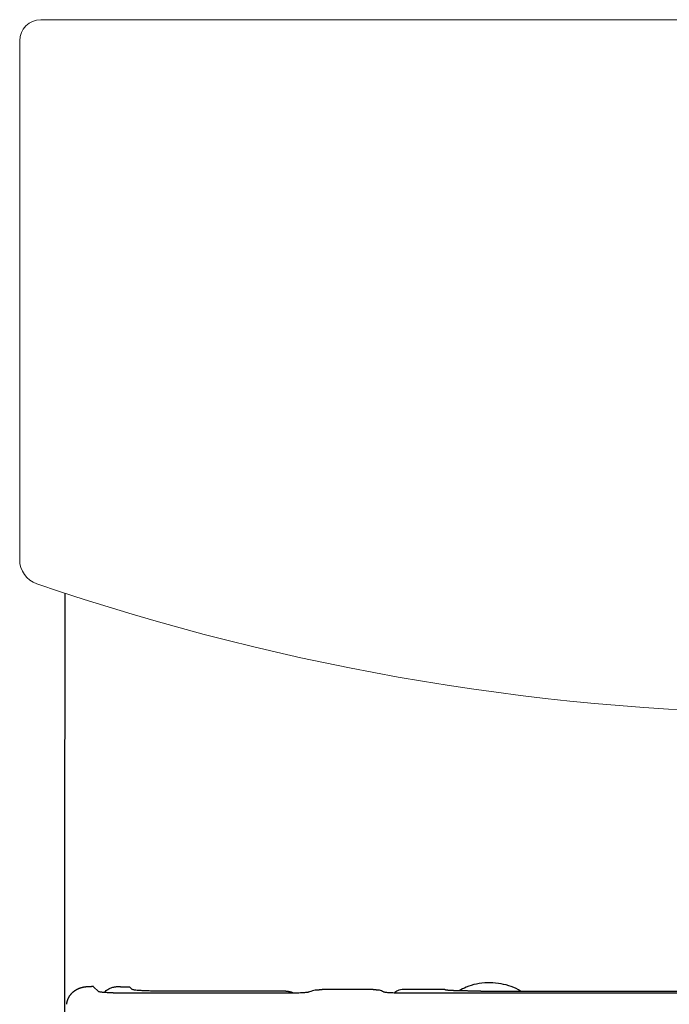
# Model space of a CAD drawing. Header units: millimetres. Extents: x 4328.205 to 4328.582, y 3248.538 to 3249.189.
# Tile 2 of 2: x 4328.205 to 4328.359, y 3248.956 to 3249.189. Entities that reach past the tile are written whole.
import ezdxf

# ---------------------------------------------------------------- set-up
doc = ezdxf.new("R2010")
doc.units = ezdxf.units.MM
doc.layers.add('SANINDUSA', color=3, linetype='Continuous')

msp = doc.modelspace()

# ---------------------------------------------------------------- linework, layer by layer
at = {"layer": 'SANINDUSA', "linetype": 'Continuous', "lineweight": 15}
for p, q in [((4328.577417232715, 3249.188857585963), (4328.210476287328, 3249.188857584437)), ((4328.205477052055, 3249.183858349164), (4328.205477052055, 3249.061185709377))]:
    msp.add_line(p, q, dxfattribs=at)
at = {"layer": 'SANINDUSA'}
for p, q in [((4328.222927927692, 3248.96026781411), (4328.222430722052, 3248.960269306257)), ((4328.2229566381, 3248.960243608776), (4328.224086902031, 3248.959113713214)), ((4328.229436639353, 3248.960244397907), (4328.231460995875, 3248.960244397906)), ((4328.232099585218, 3248.959605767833), (4328.231460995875, 3248.960244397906)), ((4328.268404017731, 3248.959216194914), (4328.238084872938, 3248.959216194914)), ((4328.274697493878, 3248.959246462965), (4328.274356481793, 3248.959147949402)), ((4328.275042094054, 3248.959333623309), (4328.274697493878, 3248.959246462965)), ((4328.275387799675, 3248.959408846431), (4328.275042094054, 3248.959333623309)), ((4328.275732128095, 3248.959471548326), (4328.275387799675, 3248.959408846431)), ((4328.289120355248, 3248.959585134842), (4328.277021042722, 3248.959585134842)), ((4328.290552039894, 3248.959407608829), (4328.290279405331, 3248.959470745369)), ((4328.29081169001, 3248.959331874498), (4328.290552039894, 3248.959407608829)), ((4328.291056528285, 3248.959244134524), (4328.29081169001, 3248.959331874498)), ((4328.291284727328, 3248.959144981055), (4328.291056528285, 3248.959244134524)), ((4328.306052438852, 3248.959585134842), (4328.296324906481, 3248.959585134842)), ((4328.314522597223, 3248.959216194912), (4328.394097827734, 3248.959216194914)), ((4328.269469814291, 3248.958724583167), (4328.230071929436, 3248.958724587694)), ((4328.269855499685, 3248.958725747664), (4328.269469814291, 3248.958724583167)), ((4328.27023654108, 3248.958729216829), (4328.269855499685, 3248.958725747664)), ((4328.270610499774, 3248.958734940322), (4328.27023654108, 3248.958729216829)), ((4328.27097515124, 3248.958742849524), (4328.270610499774, 3248.958734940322)), ((4328.271462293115, 3248.958757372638), (4328.27097515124, 3248.958742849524)), ((4328.271916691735, 3248.958775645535), (4328.271462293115, 3248.958757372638)), ((4328.272281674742, 3248.958794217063), (4328.271916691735, 3248.958775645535)), ((4328.272564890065, 3248.958811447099), (4328.272281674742, 3248.958794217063)), ((4328.27282749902, 3248.95883009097), (4328.272564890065, 3248.958811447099)), ((4328.273067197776, 3248.958850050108), (4328.27282749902, 3248.95883009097)), ((4328.273281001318, 3248.958871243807), (4328.273067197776, 3248.958850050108)), ((4328.273465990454, 3248.958893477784), (4328.273281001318, 3248.958871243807)), ((4328.27361746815, 3248.958916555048), (4328.273465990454, 3248.958893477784)), ((4328.273733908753, 3248.958940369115), (4328.27361746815, 3248.958916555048)), ((4328.273816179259, 3248.958964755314), (4328.273733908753, 3248.958940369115)), ((4328.274024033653, 3248.959039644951), (4328.273816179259, 3248.958964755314)), ((4328.274356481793, 3248.959147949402), (4328.274024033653, 3248.959039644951)), ((4328.291493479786, 3248.959035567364), (4328.291284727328, 3248.959144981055)), ((4328.29157723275, 3248.958982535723), (4328.291493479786, 3248.959035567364)), ((4328.291644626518, 3248.958956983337), (4328.29157723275, 3248.958982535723)), ((4328.291755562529, 3248.958932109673), (4328.291644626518, 3248.958956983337)), ((4328.291903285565, 3248.958907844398), (4328.291755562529, 3248.958932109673)), ((4328.292079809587, 3248.958884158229), (4328.291903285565, 3248.958907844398)), ((4328.292281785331, 3248.958861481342), (4328.292079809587, 3248.958884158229)), ((4328.292512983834, 3248.958839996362), (4328.292281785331, 3248.958861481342)), ((4328.292771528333, 3248.958819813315), (4328.292512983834, 3248.958839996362)), ((4328.293055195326, 3248.958801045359), (4328.292771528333, 3248.958819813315)), ((4328.293399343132, 3248.95878206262), (4328.293055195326, 3248.958801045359)), ((4328.293768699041, 3248.95876548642), (4328.293399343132, 3248.95878206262)), ((4328.294075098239, 3248.958754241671), (4328.293768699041, 3248.95876548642)), ((4328.294394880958, 3248.958744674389), (4328.294075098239, 3248.958754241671)), ((4328.294771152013, 3248.958735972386), (4328.294394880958, 3248.958744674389)), ((4328.295156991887, 3248.958729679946), (4328.294771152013, 3248.958735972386)), ((4328.295549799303, 3248.958725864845), (4328.295156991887, 3248.958729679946)), ((4328.295946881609, 3248.958724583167), (4328.295549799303, 3248.958725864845)), ((4328.394097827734, 3248.958724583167), (4328.295946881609, 3248.958724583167))]:
    msp.add_line(p, q, dxfattribs=at)
at = {"layer": 'SANINDUSA', "flags": 128}
for points in [[(4328.216175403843, 3249.053279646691), (4328.216142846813, 3249.039517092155), (4328.216108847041, 3248.997984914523), (4328.216089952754, 3248.906953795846)], [(4328.289120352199, 3248.959585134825), (4328.289170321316, 3248.959585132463), (4328.289220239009, 3248.959584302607)], [(4328.289220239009, 3248.959584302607), (4328.28927017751, 3248.959583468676), (4328.289320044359, 3248.959581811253)], [(4328.289320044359, 3248.959581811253), (4328.289369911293, 3248.959580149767), (4328.289419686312, 3248.959577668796)], [(4328.289419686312, 3248.959577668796), (4328.289469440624, 3248.959575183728), (4328.289519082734, 3248.959571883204)]]:
    msp.add_lwpolyline(points, dxfattribs=at)
at = {"layer": 'SANINDUSA', "linetype": 'Continuous', "lineweight": 15}
for centre, radius, start, end in [((4328.211476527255, 3249.061186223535), 0.005999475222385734, 180, 251.0789412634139), ((4328.393946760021, 3249.593655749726), 0.5688664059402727, 251.0840390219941, 288.9159609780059)]:
    msp.add_arc(centre, radius, start, end, dxfattribs=at)
msp.add_ellipse((4328.210477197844, 3249.183857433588), major_axis=(0.003535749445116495, -0.003535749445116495), ratio=0.9999390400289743, start_param=2.356346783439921, end_param=3.926838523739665, dxfattribs=at)
at = {"layer": 'SANINDUSA'}
for points, knots in [([(4328.21815229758, 3248.959038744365), (4328.218198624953, 3248.959076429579), (4328.218291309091, 3248.959151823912), (4328.218383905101, 3248.959222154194), (4328.218430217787, 3248.959257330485)], [0, 0, 0, 0, 0.4998414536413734, 1, 1, 1, 1]), ([(4328.218430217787, 3248.959257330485), (4328.218455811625, 3248.959275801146), (4328.218506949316, 3248.959312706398), (4328.218558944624, 3248.95934800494), (4328.218584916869, 3248.95936563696)], [0, 0, 0, 0, 0.5004887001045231, 1, 1, 1, 1]), ([(4328.218584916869, 3248.95936563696), (4328.21861671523, 3248.95938651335), (4328.218680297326, 3248.959428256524), (4328.218743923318, 3248.959467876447), (4328.218775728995, 3248.959487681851)], [0, 0, 0, 0, 0.5001150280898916, 1, 1, 1, 1]), ([(4328.218775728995, 3248.959487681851), (4328.218808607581, 3248.959507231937), (4328.21887435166, 3248.959546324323), (4328.218940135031, 3248.959583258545), (4328.218973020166, 3248.959601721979)], [0, 0, 0, 0, 0.5000995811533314, 1, 1, 1, 1]), ([(4328.218973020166, 3248.959601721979), (4328.219006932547, 3248.95961991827), (4328.219074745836, 3248.959656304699), (4328.219142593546, 3248.959690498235), (4328.219176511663, 3248.959707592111)], [0, 0, 0, 0, 0.5000845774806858, 1, 1, 1, 1]), ([(4328.219176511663, 3248.959707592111), (4328.219211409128, 3248.959724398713), (4328.2192811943, 3248.959758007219), (4328.21935100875, 3248.959789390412), (4328.219385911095, 3248.959805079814)], [0, 0, 0, 0, 0.5000699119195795, 1, 1, 1, 1]), ([(4328.219385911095, 3248.959805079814), (4328.219421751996, 3248.959820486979), (4328.219493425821, 3248.959851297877), (4328.21956512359, 3248.959879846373), (4328.219600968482, 3248.959894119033)], [0, 0, 0, 0, 0.500055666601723, 0.9999999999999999, 0.9999999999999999, 0.9999999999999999, 0.9999999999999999]), ([(4328.219600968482, 3248.959894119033), (4328.219637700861, 3248.959908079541), (4328.219711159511, 3248.959935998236), (4328.219784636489, 3248.959961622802), (4328.219821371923, 3248.95997443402)], [0, 0, 0, 0, 0.5000415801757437, 1, 1, 1, 1]), ([(4328.219821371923, 3248.95997443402), (4328.219858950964, 3248.959986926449), (4328.219934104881, 3248.960011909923), (4328.220009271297, 3248.960034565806), (4328.220046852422, 3248.96004589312)], [0, 0, 0, 0, 0.5000277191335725, 1, 1, 1, 1]), ([(4328.220046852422, 3248.96004589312), (4328.220085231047, 3248.960056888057), (4328.220161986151, 3248.960078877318), (4328.220238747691, 3248.960098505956), (4328.220277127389, 3248.960108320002)], [0, 0, 0, 0, 0.5000139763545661, 0.9999999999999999, 0.9999999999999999, 0.9999999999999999, 0.9999999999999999]), ([(4328.220277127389, 3248.960108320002), (4328.220337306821, 3248.960122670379), (4328.220457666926, 3248.96015137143), (4328.220578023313, 3248.960174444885), (4328.220638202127, 3248.960185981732)], [0, 0, 0, 0, 0.499994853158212, 0.9999999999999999, 0.9999999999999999, 0.9999999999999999, 0.9999999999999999]), ([(4328.220638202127, 3248.960185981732), (4328.220699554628, 3248.960196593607), (4328.220822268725, 3248.960217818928), (4328.220944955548, 3248.960233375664), (4328.221006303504, 3248.960241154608)], [0, 0, 0, 0, 0.4999629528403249, 0.9999999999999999, 0.9999999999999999, 0.9999999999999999, 0.9999999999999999]), ([(4328.221006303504, 3248.960241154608), (4328.221068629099, 3248.96024799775), (4328.221193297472, 3248.96026168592), (4328.221317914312, 3248.960269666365), (4328.221380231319, 3248.960273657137)], [0, 0, 0, 0, 0.4999310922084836, 0.9999999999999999, 0.9999999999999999, 0.9999999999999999, 0.9999999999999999]), ([(4328.221380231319, 3248.960273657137), (4328.221443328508, 3248.960276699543), (4328.221569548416, 3248.960282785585), (4328.221695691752, 3248.960283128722), (4328.221758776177, 3248.960283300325)], [0, 0, 0, 0, 0.4998988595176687, 0.9999999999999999, 0.9999999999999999, 0.9999999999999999, 0.9999999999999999]), ([(4328.221758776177, 3248.960283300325), (4328.221833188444, 3248.960282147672), (4328.221982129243, 3248.960279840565), (4328.222206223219, 3248.960266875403), (4328.222347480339, 3248.960268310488), (4328.222430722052, 3248.960269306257)], [0, 0, 0, 0, 0.3328314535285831, 0.6661829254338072, 1, 1, 1, 1]), ([(4328.222956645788, 3248.960244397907), (4328.222951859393, 3248.960248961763), (4328.222942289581, 3248.960258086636), (4328.222932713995, 3248.960264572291), (4328.222927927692, 3248.96026781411)], [0, 0, 0, 0, 0.5001555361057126, 0.9999999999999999, 0.9999999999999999, 0.9999999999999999, 0.9999999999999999]), ([(4328.22549994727, 3248.958879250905), (4328.225508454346, 3248.958889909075), (4328.225586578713, 3248.95898778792), (4328.225808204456, 3248.9592048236), (4328.226139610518, 3248.959477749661), (4328.226525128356, 3248.959718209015), (4328.226891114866, 3248.959900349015), (4328.227279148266, 3248.96005184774), (4328.22755083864, 3248.960122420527), (4328.227687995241, 3248.960158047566)], [0, 0, 0, 0, 0.01522278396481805, 0.1397977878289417, 0.3526712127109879, 0.5090554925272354, 0.6691357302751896, 0.8329708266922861, 1, 1, 1, 1]), ([(4328.227684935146, 3248.960158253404), (4328.227746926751, 3248.960171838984), (4328.227871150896, 3248.960199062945), (4328.228060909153, 3248.960230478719), (4328.22825284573, 3248.960255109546), (4328.228446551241, 3248.960272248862), (4328.228641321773, 3248.960282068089), (4328.228836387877, 3248.960284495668), (4328.229031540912, 3248.960279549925), (4328.229224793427, 3248.960267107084), (4328.229361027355, 3248.960253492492), (4328.229431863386, 3248.960244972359), (4328.229436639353, 3248.960244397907)], [0, 0, 0, 0, 0.1091850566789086, 0.2187944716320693, 0.3287517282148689, 0.4389777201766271, 0.5493915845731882, 0.6599115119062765, 0.7704555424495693, 0.8809463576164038, 0.9919730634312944, 1, 1, 1, 1]), ([(4328.238084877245, 3248.959216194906), (4328.237707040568, 3248.959216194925), (4328.237329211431, 3248.959218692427), (4328.236587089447, 3248.95922859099), (4328.236226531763, 3248.95923591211), (4328.235526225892, 3248.959255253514), (4328.235186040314, 3248.959267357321), (4328.234552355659, 3248.959295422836), (4328.234257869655, 3248.959311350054), (4328.233712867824, 3248.959346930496), (4328.23346049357, 3248.959366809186), (4328.233019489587, 3248.959408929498), (4328.232828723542, 3248.959431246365), (4328.232506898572, 3248.959478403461), (4328.232376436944, 3248.959503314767), (4328.232186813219, 3248.959553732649), (4328.232125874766, 3248.959579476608), (4328.232099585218, 3248.959605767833)], [0, 0, 0, 0, 0.125, 0.125, 0.25, 0.25, 0.375, 0.375, 0.5, 0.5, 0.625, 0.625, 0.75, 0.75, 0.875, 0.875, 1, 1, 1, 1]), ([(4328.268404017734, 3248.959216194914), (4328.268455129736, 3248.959215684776), (4328.268557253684, 3248.959214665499), (4328.268659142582, 3248.959207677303), (4328.268710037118, 3248.959204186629)], [0, 0, 0, 0, 0.5004898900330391, 0.9999999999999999, 0.9999999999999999, 0.9999999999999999, 0.9999999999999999]), ([(4328.268710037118, 3248.959204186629), (4328.268760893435, 3248.95919968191), (4328.268862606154, 3248.959190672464), (4328.268963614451, 3248.959175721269), (4328.269014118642, 3248.959168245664)], [0, 0, 0, 0, 0.4999995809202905, 1, 1, 1, 1]), ([(4328.275732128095, 3248.959471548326), (4328.275760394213, 3248.959476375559), (4328.275816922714, 3248.959486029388), (4328.275874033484, 3248.959493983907), (4328.275902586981, 3248.959497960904)], [0, 0, 0, 0, 0.500033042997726, 1, 1, 1, 1]), ([(4328.275902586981, 3248.959497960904), (4328.275930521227, 3248.959502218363), (4328.275986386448, 3248.959510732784), (4328.276042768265, 3248.959517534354), (4328.276070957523, 3248.95952093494)], [0, 0, 0, 0, 0.5000292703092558, 1, 1, 1, 1]), ([(4328.276070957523, 3248.95952093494), (4328.276098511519, 3248.959524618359), (4328.276153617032, 3248.959531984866), (4328.276209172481, 3248.959537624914), (4328.276236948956, 3248.959540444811)], [0, 0, 0, 0, 0.5000224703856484, 1, 1, 1, 1]), ([(4328.276236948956, 3248.959540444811), (4328.276264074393, 3248.959543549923), (4328.276318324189, 3248.959549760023), (4328.276372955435, 3248.959554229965), (4328.276400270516, 3248.959556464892)], [0, 0, 0, 0, 0.5000099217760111, 1, 1, 1, 1]), ([(4328.276400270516, 3248.959556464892), (4328.276426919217, 3248.959558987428), (4328.276480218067, 3248.959564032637), (4328.276533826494, 3248.959567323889), (4328.276560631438, 3248.959568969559)], [0, 0, 0, 0, 0.4999863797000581, 0.9999999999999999, 0.9999999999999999, 0.9999999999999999, 0.9999999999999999]), ([(4328.276560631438, 3248.959568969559), (4328.276586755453, 3248.95957090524), (4328.276639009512, 3248.959574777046), (4328.276691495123, 3248.959576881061), (4328.276717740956, 3248.95957793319)], [0, 0, 0, 0, 0.499942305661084, 1, 1, 1, 1]), ([(4328.276717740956, 3248.95957793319), (4328.276743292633, 3248.9595792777), (4328.276794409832, 3248.959581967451), (4328.276845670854, 3248.959582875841), (4328.276871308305, 3248.959583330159)], [0, 0, 0, 0, 0.4998645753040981, 1, 1, 1, 1]), ([(4328.276871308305, 3248.959583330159), (4328.276896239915, 3248.959584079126), (4328.27694612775, 3248.9595855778), (4328.276996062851, 3248.959585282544), (4328.277021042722, 3248.959585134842)], [0, 0, 0, 0, 0.4997532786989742, 0.9999999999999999, 0.9999999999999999, 0.9999999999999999, 0.9999999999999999]), ([(4328.289519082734, 3248.959571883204), (4328.289551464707, 3248.959569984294), (4328.28961622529, 3248.959566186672), (4328.289680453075, 3248.959559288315), (4328.289712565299, 3248.959555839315)], [0, 0, 0, 0, 0.5000259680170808, 0.9999999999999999, 0.9999999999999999, 0.9999999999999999, 0.9999999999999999]), ([(4328.289712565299, 3248.959555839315), (4328.289744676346, 3248.959552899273), (4328.28980890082, 3248.959547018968), (4328.289872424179, 3248.959538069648), (4328.289904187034, 3248.959533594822)], [0, 0, 0, 0, 0.4999814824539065, 0.9999999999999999, 0.9999999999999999, 0.9999999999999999, 0.9999999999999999]), ([(4328.289904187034, 3248.959533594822), (4328.289935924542, 3248.959529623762), (4328.289999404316, 3248.959521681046), (4328.290062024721, 3248.959510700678), (4328.29009333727, 3248.959505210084)], [0, 0, 0, 0, 0.4999625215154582, 1, 1, 1, 1]), ([(4328.29009333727, 3248.959505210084), (4328.290124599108, 3248.959500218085), (4328.290187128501, 3248.959490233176), (4328.290248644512, 3248.959477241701), (4328.290279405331, 3248.959470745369)], [0, 0, 0, 0, 0.4999542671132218, 1, 1, 1, 1]), ([(4328.296324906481, 3248.959585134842), (4328.29580380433, 3248.959543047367), (4328.29495191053, 3248.959474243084), (4328.294286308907, 3248.958956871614), (4328.294027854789, 3248.95875597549)], [0, 0, 0, 0, 0.6116984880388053, 1, 1, 1, 1]), ([(4328.306078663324, 3248.959518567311), (4328.306075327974, 3248.959521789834), (4328.306067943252, 3248.959528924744), (4328.306064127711, 3248.959539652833), (4328.306061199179, 3248.959550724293), (4328.306057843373, 3248.959561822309), (4328.306055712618, 3248.959571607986), (4328.306055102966, 3248.959579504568), (4328.306053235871, 3248.959583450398), (4328.306052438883, 3248.959585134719)], [0, 0, 0, 0, 0.1455143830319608, 0.3221799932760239, 0.4832550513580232, 0.6443301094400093, 0.8221758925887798, 0.9240938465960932, 1, 1, 1, 1]), ([(4328.306122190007, 3248.95949660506), (4328.306112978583, 3248.959500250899), (4328.306094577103, 3248.959507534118), (4328.306083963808, 3248.959514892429), (4328.306078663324, 3248.959518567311)], [0, 0, 0, 0, 0.5005807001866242, 1, 1, 1, 1]), ([(4328.306196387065, 3248.959475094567), (4328.306182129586, 3248.959478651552), (4328.306153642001, 3248.959485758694), (4328.306132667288, 3248.959492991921), (4328.306122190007, 3248.95949660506)], [0, 0, 0, 0, 0.5004804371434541, 0.9999999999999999, 0.9999999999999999, 0.9999999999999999, 0.9999999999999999]), ([(4328.306300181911, 3248.959454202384), (4328.306281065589, 3248.959457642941), (4328.306242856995, 3248.959464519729), (4328.30621187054, 3248.9594715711), (4328.306196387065, 3248.959475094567)], [0, 0, 0, 0, 0.5003147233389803, 1, 1, 1, 1]), ([(4328.306432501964, 3248.959434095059), (4328.306408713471, 3248.959437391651), (4328.306361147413, 3248.959443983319), (4328.306320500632, 3248.959450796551), (4328.306300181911, 3248.959454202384)], [0, 0, 0, 0, 0.5001148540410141, 1, 1, 1, 1]), ([(4328.306592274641, 3248.959414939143), (4328.306564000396, 3248.959418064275), (4328.306507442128, 3248.959424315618), (4328.306457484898, 3248.95943083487), (4328.306432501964, 3248.959434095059)], [0, 0, 0, 0, 0.4999135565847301, 1, 1, 1, 1]), ([(4328.30677842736, 3248.959396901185), (4328.306745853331, 3248.959399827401), (4328.306680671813, 3248.95940568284), (4328.306621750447, 3248.959411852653), (4328.306592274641, 3248.959414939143)], [0, 0, 0, 0, 0.4997433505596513, 0.9999999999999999, 0.9999999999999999, 0.9999999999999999, 0.9999999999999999]), ([(4328.307033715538, 3248.959376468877), (4328.306989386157, 3248.959379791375), (4328.306901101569, 3248.959386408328), (4328.306819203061, 3248.959393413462), (4328.30677842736, 3248.959396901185)], [0, 0, 0, 0, 0.5021191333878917, 1, 1, 1, 1]), ([(4328.307311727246, 3248.959357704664), (4328.307263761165, 3248.959360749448), (4328.307168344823, 3248.959366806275), (4328.307078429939, 3248.959373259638), (4328.307033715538, 3248.959376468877)], [0, 0, 0, 0, 0.5027030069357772, 1, 1, 1, 1]), ([(4328.307609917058, 3248.959340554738), (4328.307558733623, 3248.959343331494), (4328.307457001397, 3248.959348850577), (4328.307359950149, 3248.959354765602), (4328.307311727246, 3248.959357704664)], [0, 0, 0, 0, 0.5031191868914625, 1, 1, 1, 1]), ([(4328.307925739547, 3248.959324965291), (4328.307871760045, 3248.959327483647), (4328.307764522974, 3248.959332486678), (4328.307661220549, 3248.959337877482), (4328.307609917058, 3248.959340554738)], [0, 0, 0, 0, 0.5033660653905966, 1, 1, 1, 1]), ([(4328.308256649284, 3248.959310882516), (4328.308200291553, 3248.959313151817), (4328.308088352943, 3248.959317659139), (4328.307979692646, 3248.959322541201), (4328.307925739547, 3248.959324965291)], [0, 0, 0, 0, 0.5034699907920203, 1, 1, 1, 1]), ([(4328.308600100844, 3248.959298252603), (4328.308541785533, 3248.959300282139), (4328.308425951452, 3248.959304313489), (4328.308312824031, 3248.959308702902), (4328.308256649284, 3248.959310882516)], [0, 0, 0, 0, 0.5034382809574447, 1, 1, 1, 1]), ([(4328.308953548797, 3248.959287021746), (4328.308893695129, 3248.959288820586), (4328.308774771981, 3248.959292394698), (4328.308658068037, 3248.959296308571), (4328.308600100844, 3248.959298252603)], [0, 0, 0, 0, 0.5032970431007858, 1, 1, 1, 1]), ([(4328.309544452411, 3248.959270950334), (4328.309444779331, 3248.959273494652), (4328.3092462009, 3248.959278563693), (4328.309050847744, 3248.959284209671), (4328.308953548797, 3248.959287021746)], [0, 0, 0, 0, 0.5019330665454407, 1, 1, 1, 1]), ([(4328.323949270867, 3248.959216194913), (4328.323786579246, 3248.95932133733), (4328.322927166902, 3248.95987674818), (4328.321158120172, 3248.960532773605), (4328.318689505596, 3248.961125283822), (4328.316105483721, 3248.961261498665), (4328.313540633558, 3248.960941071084), (4328.311261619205, 3248.960312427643), (4328.309970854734, 3248.959582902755), (4328.309424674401, 3248.959274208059)], [0, 0, 0, 0, 0.03817751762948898, 0.20167129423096, 0.3679244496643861, 0.5382953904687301, 0.7083389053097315, 0.8765851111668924, 1, 1, 1, 1]), ([(4328.310145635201, 3248.95925719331), (4328.31004433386, 3248.959259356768), (4328.309842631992, 3248.959263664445), (4328.309643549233, 3248.959268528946), (4328.309544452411, 3248.959270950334)], [0, 0, 0, 0, 0.5022330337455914, 1, 1, 1, 1]), ([(4328.310755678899, 3248.959245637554), (4328.310652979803, 3248.9592474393), (4328.310448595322, 3248.959251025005), (4328.310246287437, 3248.959255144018), (4328.310145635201, 3248.95925719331)], [0, 0, 0, 0, 0.5024799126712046, 1, 1, 1, 1]), ([(4328.311373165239, 3248.959236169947), (4328.311269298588, 3248.959237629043), (4328.311062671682, 3248.959240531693), (4328.310857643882, 3248.959243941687), (4328.310755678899, 3248.959245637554)], [0, 0, 0, 0, 0.5026772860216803, 0.9999999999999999, 0.9999999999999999, 0.9999999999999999, 0.9999999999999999]), ([(4328.311996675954, 3248.959228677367), (4328.311891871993, 3248.959229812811), (4328.311683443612, 3248.959232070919), (4328.311476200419, 3248.959234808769), (4328.311373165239, 3248.959236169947)], [0, 0, 0, 0, 0.502829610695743, 1, 1, 1, 1]), ([(4328.312624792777, 3248.959223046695), (4328.312519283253, 3248.959223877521), (4328.31230949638, 3248.959225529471), (4328.312100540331, 3248.959227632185), (4328.311996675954, 3248.959228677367)], [0, 0, 0, 0, 0.5029367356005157, 1, 1, 1, 1]), ([(4328.313256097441, 3248.959219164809), (4328.313150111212, 3248.959219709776), (4328.312939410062, 3248.959220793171), (4328.31272924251, 3248.959222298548), (4328.312624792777, 3248.959223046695)], [0, 0, 0, 0, 0.5030168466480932, 1, 1, 1, 1]), ([(4328.313889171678, 3248.959216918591), (4328.313782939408, 3248.95921719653), (4328.313571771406, 3248.959217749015), (4328.313360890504, 3248.959218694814), (4328.313256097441, 3248.959219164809)], [0, 0, 0, 0, 0.5030699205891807, 1, 1, 1, 1]), ([(4328.314522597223, 3248.95921619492), (4328.314416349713, 3248.959216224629), (4328.314205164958, 3248.959216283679), (4328.313994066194, 3248.959216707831), (4328.313889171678, 3248.959216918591)], [0, 0, 0, 0, 0.5031021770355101, 1, 1, 1, 1]), ([(4328.216719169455, 3248.956767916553), (4328.216729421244, 3248.956805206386), (4328.216749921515, 3248.95687977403), (4328.216770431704, 3248.956952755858), (4328.216780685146, 3248.956989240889)], [0, 0, 0, 0, 0.5000806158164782, 1, 1, 1, 1]), ([(4328.216780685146, 3248.956989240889), (4328.216793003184, 3248.957026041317), (4328.216817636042, 3248.957099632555), (4328.21684227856, 3248.957171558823), (4328.216854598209, 3248.957207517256)], [0, 0, 0, 0, 0.5000653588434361, 1, 1, 1, 1]), ([(4328.216854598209, 3248.957207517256), (4328.216868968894, 3248.957243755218), (4328.216897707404, 3248.957316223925), (4328.216926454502, 3248.957386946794), (4328.216940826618, 3248.957422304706)], [0, 0, 0, 0, 0.5000497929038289, 1, 1, 1, 1]), ([(4328.216940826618, 3248.957422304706), (4328.216957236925, 3248.957457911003), (4328.216990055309, 3248.957529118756), (4328.217022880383, 3248.957598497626), (4328.217039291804, 3248.957633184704)], [0, 0, 0, 0, 0.5000339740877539, 1, 1, 1, 1]), ([(4328.217039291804, 3248.957633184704), (4328.217057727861, 3248.957668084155), (4328.217094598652, 3248.957737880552), (4328.217131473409, 3248.957805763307), (4328.217149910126, 3248.957839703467)], [0, 0, 0, 0, 0.5000179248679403, 1, 1, 1, 1]), ([(4328.217149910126, 3248.957839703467), (4328.21717315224, 3248.957878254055), (4328.217219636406, 3248.957955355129), (4328.217266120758, 3248.958029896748), (4328.217289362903, 3248.958067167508)], [0, 0, 0, 0, 0.5000006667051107, 0.9999999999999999, 0.9999999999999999, 0.9999999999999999, 0.9999999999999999]), ([(4328.217289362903, 3248.958067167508), (4328.217315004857, 3248.958104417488), (4328.21736629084, 3248.958178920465), (4328.217417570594, 3248.958250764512), (4328.217443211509, 3248.95828668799)], [0, 0, 0, 0, 0.4999797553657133, 0.9999999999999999, 0.9999999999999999, 0.9999999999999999, 0.9999999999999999]), ([(4328.217443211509, 3248.95828668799), (4328.217479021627, 3248.958332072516), (4328.21755064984, 3248.958422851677), (4328.217622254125, 3248.958509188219), (4328.217658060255, 3248.958552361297)], [0, 0, 0, 0, 0.4999443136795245, 1, 1, 1, 1]), ([(4328.217658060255, 3248.958552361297), (4328.217697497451, 3248.958595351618), (4328.217776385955, 3248.958681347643), (4328.217855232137, 3248.958762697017), (4328.21789466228, 3248.95880337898)], [0, 0, 0, 0, 0.4999105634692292, 1, 1, 1, 1]), ([(4328.21789466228, 3248.95880337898), (4328.217937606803, 3248.958843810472), (4328.218023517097, 3248.958924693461), (4328.218109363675, 3248.95900072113), (4328.21815229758, 3248.959038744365)], [0, 0, 0, 0, 0.4998763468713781, 1, 1, 1, 1]), ([(4328.228335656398, 3248.958742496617), (4328.22826319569, 3248.958744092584), (4328.228122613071, 3248.958747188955), (4328.2279207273, 3248.958752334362), (4328.227732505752, 3248.958757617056), (4328.227556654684, 3248.958763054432), (4328.227391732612, 3248.958768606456), (4328.227087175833, 3248.958779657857), (4328.226676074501, 3248.958797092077), (4328.226109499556, 3248.958827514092), (4328.225570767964, 3248.958864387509), (4328.225083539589, 3248.958908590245), (4328.224731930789, 3248.958950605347), (4328.224478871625, 3248.95899000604), (4328.224312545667, 3248.95902427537), (4328.224199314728, 3248.959055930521), (4328.224124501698, 3248.959084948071), (4328.224099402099, 3248.959104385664), (4328.224086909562, 3248.959114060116)], [0, 0, 0, 0, 0.0314713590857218, 0.06105827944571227, 0.0890032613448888, 0.1154958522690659, 0.1407175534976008, 0.1648409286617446, 0.2576901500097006, 0.3395050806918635, 0.4605740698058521, 0.5691453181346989, 0.6696592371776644, 0.748730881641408, 0.8251509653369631, 0.8841582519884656, 0.9423434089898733, 1, 1, 1, 1]), ([(4328.230071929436, 3248.958724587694), (4328.229995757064, 3248.958724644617), (4328.229845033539, 3248.95872475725), (4328.229622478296, 3248.958725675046), (4328.229407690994, 3248.958727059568), (4328.229202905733, 3248.958728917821), (4328.229009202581, 3248.958731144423), (4328.22882647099, 3248.958733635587), (4328.22865412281, 3248.958736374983), (4328.228491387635, 3248.958739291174), (4328.228386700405, 3248.95874144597), (4328.228335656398, 3248.958742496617)], [0, 0, 0, 0, 0.1297267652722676, 0.256692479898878, 0.379581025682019, 0.497047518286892, 0.6083345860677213, 0.7138911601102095, 0.8141097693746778, 0.9093625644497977, 1, 1, 1, 1]), ([(4328.269014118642, 3248.959168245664), (4328.269064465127, 3248.959159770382), (4328.269165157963, 3248.959142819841), (4328.26926468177, 3248.959120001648), (4328.269314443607, 3248.959108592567)], [0, 0, 0, 0, 0.5000006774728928, 0.9999999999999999, 0.9999999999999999, 0.9999999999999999, 0.9999999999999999]), ([(4328.269314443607, 3248.959108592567), (4328.269363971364, 3248.959096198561), (4328.269463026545, 3248.959071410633), (4328.269560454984, 3248.959040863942), (4328.269609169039, 3248.959025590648)], [0, 0, 0, 0, 0.5000016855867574, 1, 1, 1, 1]), ([(4328.269609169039, 3248.959025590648), (4328.269657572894, 3248.959009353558), (4328.269754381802, 3248.958976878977), (4328.269849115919, 3248.958938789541), (4328.269896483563, 3248.958919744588)], [0, 0, 0, 0, 0.4999938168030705, 0.9999999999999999, 0.9999999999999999, 0.9999999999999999, 0.9999999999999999]), ([(4328.269896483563, 3248.958919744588), (4328.269943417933, 3248.958899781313), (4328.27003737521, 3248.958859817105), (4328.270128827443, 3248.958814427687), (4328.270174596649, 3248.958791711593)], [0, 0, 0, 0, 0.4995288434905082, 1, 1, 1, 1]), ([(4328.216609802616, 3248.956089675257), (4328.216612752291, 3248.956128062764), (4328.216618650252, 3248.956204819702), (4328.216624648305, 3248.956280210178), (4328.216627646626, 3248.95631789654)], [0, 0, 0, 0, 0.5001177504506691, 1, 1, 1, 1]), ([(4328.216633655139, 3248.956317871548), (4328.216639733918, 3248.956355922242), (4328.216651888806, 3248.956432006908), (4328.216664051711, 3248.956506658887), (4328.216670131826, 3248.956543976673)], [0, 0, 0, 0, 0.5001098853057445, 0.9999999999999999, 0.9999999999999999, 0.9999999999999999, 0.9999999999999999]), ([(4328.216670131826, 3248.956543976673), (4328.216678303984, 3248.956581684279), (4328.216694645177, 3248.956657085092), (4328.216710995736, 3248.956730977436), (4328.216719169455, 3248.956767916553)], [0, 0, 0, 0, 0.500095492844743, 1, 1, 1, 1])]:
    msp.add_open_spline(points, degree=3, knots=knots, dxfattribs=at)

doc.saveas('drawing.dxf')
